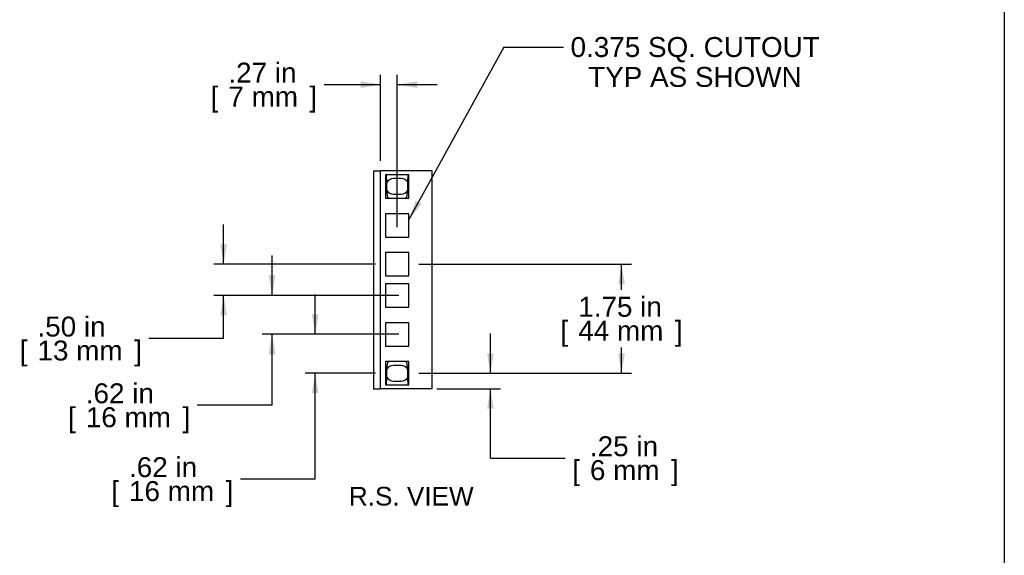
# Model space of a CAD drawing. Header units: inches. Extents: x 0 to 36.4, y -0.1 to 27.2.
# Tile 9 of 10: x 20.6 to 36.4, y 8.9 to 17.5. Entities that reach past the tile are written whole.
import ezdxf
from ezdxf.enums import TextEntityAlignment as Align

# ---------------------------------------------------------------- set-up
doc = ezdxf.new("R2010")
doc.units = ezdxf.units.IN
doc.header["$MEASUREMENT"] = 0
doc.layers.add('COM56996-2', color=7, linetype='Continuous')
doc.layers.add('Default', color=7, linetype='Continuous')
doc.styles.add('SEACAD_Arial', font='arial.ttf')
doc.dimstyles.new('web_small', dxfattribs={"dimtxt": 0.32, "dimasz": 0.32, "dimexe": 0.16, "dimexo": 0.16, "dimgap": 0.16, "dimtad": 0, "dimtih": 1, "dimtoh": 1, "dimzin": 4, "dimdsep": 46, "dimtxsty": 'SEACAD_Arial', "dimblk1": '_SE_FILLED', "dimblk2": '_SE_FILLED', "dimsah": 1, "dimcen": 0.16, "dimadec": 0, "dimazin": 0, "dimtfac": 1, "dimtofl": 0, "dimtmove": 0, "dimatfit": 3, "dimfxl": 1, "dimtolj": 1, "dimtzin": 4, "dimarcsym": 0})

# ---------------------------------------------------------------- blocks, each defined once
blk = doc.blocks.new('SEANNOT_GROUP2')
at = {"layer": 'Default', "linetype": 'Continuous'}
blk.add_hatch(color=7, dxfattribs=at).paths.add_polyline_path([(26.919, 14.567), (26.812, 14.261), (27.013, 14.516)])
at = {"layer": 'Default', "color": 7, "linetype": 'Continuous'}
blk.add_line((28.334, 17.033), (29.294, 17.033), dxfattribs=at)
blk.add_lwpolyline([(28.334, 17.033), (26.812, 14.261)], dxfattribs=at)
at = {"layer": 'Default', "color": 7, "linetype": 'Continuous', "style": 'SEACAD_Arial'}
for s, p in [('0.375 SQ. CUTOUT', (29.406, 17.193)), ('TYP AS SHOWN', (29.688, 16.713))]:
    blk.add_text(s, height=0.32, dxfattribs=at).set_placement(p, align=Align.TOP_LEFT)
blk = doc.blocks.new('SE4')
at = {"layer": 'COM56996-2', "color": 7, "linetype": 'Continuous'}
for p, q in [((26.244, 15.045), (26.242, 15.045)), ((26.242, 15.045), (26.242, 11.545)), ((26.244, 15.045), (26.355, 15.045)), ((26.355, 11.545), (26.355, 15.045)), ((27.101, 15.045), (26.355, 15.045)), ((27.187, 15.045), (27.101, 15.045)), ((27.187, 11.545), (27.187, 15.045)), ((26.812, 14.982), (26.437, 14.982)), ((26.437, 14.982), (26.437, 14.607)), ((26.453, 14.92), (26.453, 14.732)), ((26.688, 14.92), (26.563, 14.92)), ((26.794, 14.732), (26.794, 14.92)), ((26.812, 14.607), (26.812, 14.982)), ((26.437, 14.607), (26.812, 14.607)), ((26.563, 14.67), (26.688, 14.67)), ((26.812, 14.357), (26.437, 14.357)), ((26.437, 14.357), (26.437, 13.982)), ((26.812, 13.982), (26.812, 14.357)), ((26.437, 13.982), (26.812, 13.982)), ((26.812, 13.732), (26.437, 13.732)), ((26.437, 13.732), (26.437, 13.357)), ((26.812, 13.357), (26.812, 13.732)), ((26.437, 13.357), (26.812, 13.357)), ((26.812, 13.232), (26.437, 13.232)), ((26.437, 13.232), (26.437, 12.857)), ((26.812, 12.857), (26.812, 13.232)), ((26.437, 12.857), (26.812, 12.857)), ((26.812, 12.607), (26.437, 12.607)), ((26.437, 12.607), (26.437, 12.232)), ((26.812, 12.232), (26.812, 12.607)), ((26.437, 12.232), (26.812, 12.232)), ((26.812, 11.982), (26.437, 11.982)), ((26.437, 11.982), (26.437, 11.607)), ((26.453, 11.858), (26.453, 11.67)), ((26.688, 11.92), (26.563, 11.92)), ((26.794, 11.67), (26.794, 11.858)), ((26.812, 11.607), (26.812, 11.982)), ((26.244, 11.545), (26.242, 11.545)), ((26.244, 11.545), (26.355, 11.545)), ((27.101, 11.545), (26.355, 11.545)), ((26.437, 11.607), (26.812, 11.607)), ((26.563, 11.67), (26.688, 11.67)), ((27.187, 11.545), (27.101, 11.545))]:
    blk.add_line(p, q, dxfattribs=at)
for centre, start, end in [((26.563, 14.795), 90, 151.7608), ((26.688, 14.795), 32.0277, 90), ((26.563, 14.795), 208.2392, 270), ((26.688, 14.795), 270, 327.9637), ((26.563, 11.795), 90, 151.7608), ((26.688, 11.795), 32.0363, 90), ((26.563, 11.795), 208.2392, 270), ((26.688, 11.795), 270, 327.9723)]:
    blk.add_arc(centre, 0.125, start, end, dxfattribs=at)
for centre, start_param, end_param in [((26.424, 14.92), 4.712389, 5.235988), ((26.822, 14.92), 1.047198, 1.570796), ((26.481, 14.732), 1.570796, 3.05212), ((26.765, 14.732), 3.231065, 4.712389), ((26.481, 11.858), 0.089473, 1.570796), ((26.765, 11.858), 4.712389, 6.193713), ((26.424, 11.67), 4.18879, 4.712389), ((26.822, 11.67), 1.570796, 2.094395)]:
    blk.add_ellipse(centre, major_axis=(0, 0.125), ratio=0.226636, start_param=start_param, end_param=end_param, dxfattribs=at)
blk = doc.blocks.new('DMBLK193')
at = {"layer": 'Default', "linetype": 'Continuous', "transparency": 16777216}
for points in [[(26.035, 16.482), (26.035, 16.375), (26.355, 16.429)], [(26.945, 16.482), (26.625, 16.429), (26.945, 16.375)]]:
    blk.add_hatch(color=7, dxfattribs=at).paths.add_polyline_path(points)
at = {"layer": 'Default', "color": 7, "linetype": 'Continuous', "transparency": 16777216}
for p, q in [((26.355, 15.205), (26.355, 16.589)), ((26.625, 14.142), (26.625, 16.589)), ((25.452, 16.429), (26.355, 16.429)), ((26.625, 16.429), (27.265, 16.429))]:
    blk.add_line(p, q, dxfattribs=at)
at = {"layer": 'Default', "color": 7, "linetype": 'Continuous', "transparency": 16777216, "style": 'SEACAD_Arial'}
for s, p in [('.27 in', (23.914, 16.781)), ('[', (23.628, 16.397)), ('7 mm', (23.914, 16.397)), (']', (25.214, 16.397))]:
    blk.add_text(s, height=0.32, dxfattribs=at).set_placement(p, align=Align.TOP_LEFT)
blk = doc.blocks.new('_SE_FILLED')
at = {"color": 0}
blk.add_line((0, 0), (-1, 0), dxfattribs=at)
blk.add_solid([(0, 0), (-1, -0.1665), (-1, 0.1665), (0, 0)], dxfattribs=at)
blk = doc.blocks.new('DMBLK197')
at = {"layer": 'Default', "linetype": 'Continuous', "transparency": 16777216}
for points in [[(28.173, 12.115), (28.066, 12.115), (28.12, 11.795)], [(28.173, 11.225), (28.12, 11.545), (28.066, 11.225)]]:
    blk.add_hatch(color=7, dxfattribs=at).paths.add_polyline_path(points)
at = {"layer": 'Default', "color": 7, "linetype": 'Continuous', "transparency": 16777216}
for p, q in [((28.12, 11.795), (28.12, 12.435)), ((26.972, 11.795), (28.28, 11.795)), ((27.261, 11.545), (28.28, 11.545)), ((28.12, 10.431), (28.12, 11.545)), ((28.12, 10.431), (29.32, 10.431))]:
    blk.add_line(p, q, dxfattribs=at)
at = {"layer": 'Default', "color": 7, "linetype": 'Continuous', "transparency": 16777216, "style": 'SEACAD_Arial'}
for s, p in [('.25 in', (29.717, 10.783)), ('[', (29.432, 10.399)), ('6 mm', (29.717, 10.399)), (']', (31.018, 10.399))]:
    blk.add_text(s, height=0.32, dxfattribs=at).set_placement(p, align=Align.TOP_LEFT)
blk = doc.blocks.new('DMBLK198')
at = {"layer": 'Default', "linetype": 'Continuous', "transparency": 16777216}
for points in [[(25.254, 12.74), (25.307, 12.42), (25.361, 12.74)], [(25.254, 11.475), (25.361, 11.475), (25.307, 11.795)]]:
    blk.add_hatch(color=7, dxfattribs=at).paths.add_polyline_path(points)
at = {"layer": 'Default', "color": 7, "linetype": 'Continuous', "transparency": 16777216}
for p, q in [((25.307, 12.42), (25.307, 13.06)), ((26.277, 12.42), (25.147, 12.42)), ((26.277, 11.795), (25.147, 11.795)), ((25.307, 10.095), (25.307, 11.795)), ((25.307, 10.095), (24.107, 10.095))]:
    blk.add_line(p, q, dxfattribs=at)
at = {"layer": 'Default', "color": 7, "linetype": 'Continuous', "transparency": 16777216, "style": 'SEACAD_Arial'}
for s, p in [('.62 in', (22.319, 10.447)), ('[', (22.034, 10.063)), ('16 mm', (22.319, 10.063)), (']', (23.87, 10.063))]:
    blk.add_text(s, height=0.32, dxfattribs=at).set_placement(p, align=Align.TOP_LEFT)
blk = doc.blocks.new('DMBLK199')
at = {"layer": 'Default', "linetype": 'Continuous', "transparency": 16777216}
for points in [[(24.561, 13.365), (24.615, 13.045), (24.668, 13.365)], [(24.561, 12.1), (24.668, 12.1), (24.615, 12.42)]]:
    blk.add_hatch(color=7, dxfattribs=at).paths.add_polyline_path(points)
at = {"layer": 'Default', "color": 7, "linetype": 'Continuous', "transparency": 16777216}
for p, q in [((24.615, 13.045), (24.615, 13.685)), ((26.652, 13.045), (24.455, 13.045)), ((26.652, 12.42), (24.455, 12.42)), ((24.615, 11.281), (24.615, 12.42)), ((24.615, 11.281), (23.415, 11.281))]:
    blk.add_line(p, q, dxfattribs=at)
at = {"layer": 'Default', "color": 7, "linetype": 'Continuous', "transparency": 16777216, "style": 'SEACAD_Arial'}
for s, p in [('.62 in', (21.626, 11.633)), ('[', (21.341, 11.249)), ('16 mm', (21.626, 11.249)), (']', (23.178, 11.249))]:
    blk.add_text(s, height=0.32, dxfattribs=at).set_placement(p, align=Align.TOP_LEFT)
blk = doc.blocks.new('DMBLK200')
at = {"layer": 'Default', "linetype": 'Continuous', "transparency": 16777216}
for points in [[(23.785, 13.865), (23.838, 13.545), (23.891, 13.865)], [(23.785, 12.725), (23.891, 12.725), (23.838, 13.045)]]:
    blk.add_hatch(color=7, dxfattribs=at).paths.add_polyline_path(points)
at = {"layer": 'Default', "color": 7, "linetype": 'Continuous', "transparency": 16777216}
for p, q in [((23.838, 13.545), (23.838, 14.185)), ((26.277, 13.545), (23.678, 13.545)), ((26.277, 13.045), (23.678, 13.045)), ((23.838, 12.352), (23.838, 13.045)), ((23.838, 12.352), (22.638, 12.352))]:
    blk.add_line(p, q, dxfattribs=at)
at = {"layer": 'Default', "color": 7, "linetype": 'Continuous', "transparency": 16777216, "style": 'SEACAD_Arial'}
for s, p in [('.50 in', (20.85, 12.704)), ('[', (20.564, 12.32)), (']', (22.401, 12.32)), ('13 mm', (20.85, 12.32))]:
    blk.add_text(s, height=0.32, dxfattribs=at).set_placement(p, align=Align.TOP_LEFT)
blk = doc.blocks.new('DMBLK201')
at = {"layer": 'Default', "linetype": 'Continuous', "transparency": 16777216}
for points in [[(30.278, 13.225), (30.224, 13.545), (30.171, 13.225)], [(30.278, 12.115), (30.171, 12.115), (30.224, 11.795)]]:
    blk.add_hatch(color=7, dxfattribs=at).paths.add_polyline_path(points)
at = {"layer": 'Default', "color": 7, "linetype": 'Continuous', "transparency": 16777216}
for p, q in [((26.972, 13.545), (30.384, 13.545)), ((30.224, 13.134), (30.224, 13.545)), ((30.224, 11.795), (30.224, 12.206)), ((26.973, 11.795), (30.384, 11.795))]:
    blk.add_line(p, q, dxfattribs=at)
at = {"layer": 'Default', "color": 7, "linetype": 'Continuous', "transparency": 16777216, "style": 'SEACAD_Arial'}
for s, p in [('1.75 in', (29.529, 13.022)), ('[', (29.244, 12.638)), (']', (31.08, 12.638)), ('44 mm', (29.529, 12.638))]:
    blk.add_text(s, height=0.32, dxfattribs=at).set_placement(p, align=Align.TOP_LEFT)

msp = doc.modelspace()

# ---------------------------------------------------------------- linework, layer by layer
at = {"layer": 'Default', "color": 7, "linetype": 'Continuous'}
msp.add_line((36.368, 0), (36.368, 27.177), dxfattribs=at)

# ---------------------------------------------------------------- block references
at = {"layer": 'Default'}
for name in ['SEANNOT_GROUP2', 'SE4']:
    msp.add_blockref(name, (0, 0), dxfattribs=at)

# ---------------------------------------------------------------- texts
at = {"layer": 'Default', "color": 7, "linetype": 'Continuous', "style": 'SEACAD_Arial'}
msp.add_text('R.S. VIEW', height=0.3, dxfattribs=at).set_placement((25.848, 9.971), align=Align.TOP_LEFT)

# ---------------------------------------------------------------- dimensions: what is measured, and where the dimension line sits
at = {"layer": 'Default', "color": 7, "linetype": 'Continuous'}
dim = msp.add_linear_dim(base=(26.625, 16.429), p1=(26.355, 15.045), p2=(26.625, 13.982), text='\\A1;<>', dimstyle='web_small', override={"dimpost": '\\X'}, dxfattribs=at)
dim.commit()
dim.dimension.update_dxf_attribs({"geometry": 'DMBLK193', "text_midpoint": (25.452, 16.429), "dimtype": 160})
for base, p1, p2, angle, picture, middle, dimtype in [((23.838, 13.045), (26.437, 13.045), (26.437, 13.545), 90, 'DMBLK200', (22.638, 12.352), 161), ((24.61474511, 12.419852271), (26.812187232, 12.419852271), (26.812187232, 13.044852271), 90, 'DMBLK199', (23.414745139, 11.281292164), 161), ((30.224, 11.795), (26.813, 11.795), (26.812, 13.545), 90.0164, 'DMBLK201', (30.224, 12.67), 161), ((25.307404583, 11.794852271), (26.437187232, 11.794852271), (26.437187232, 12.419852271), 90, 'DMBLK198', (24.107404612, 10.094864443), 161), ((28.12, 11.795), (27.101, 11.545), (26.812, 11.795), 90, 'DMBLK197', (29.32, 10.431), 160)]:
    dim = msp.add_linear_dim(base=base, p1=p1, p2=p2, angle=angle, text='\\A1;<>', dimstyle='web_small', override={"dimpost": '\\X'}, dxfattribs=at)
    dim.commit()
    dim.dimension.update_dxf_attribs({"geometry": picture, "text_midpoint": middle, "dimtype": dimtype})

doc.saveas('drawing.dxf')
